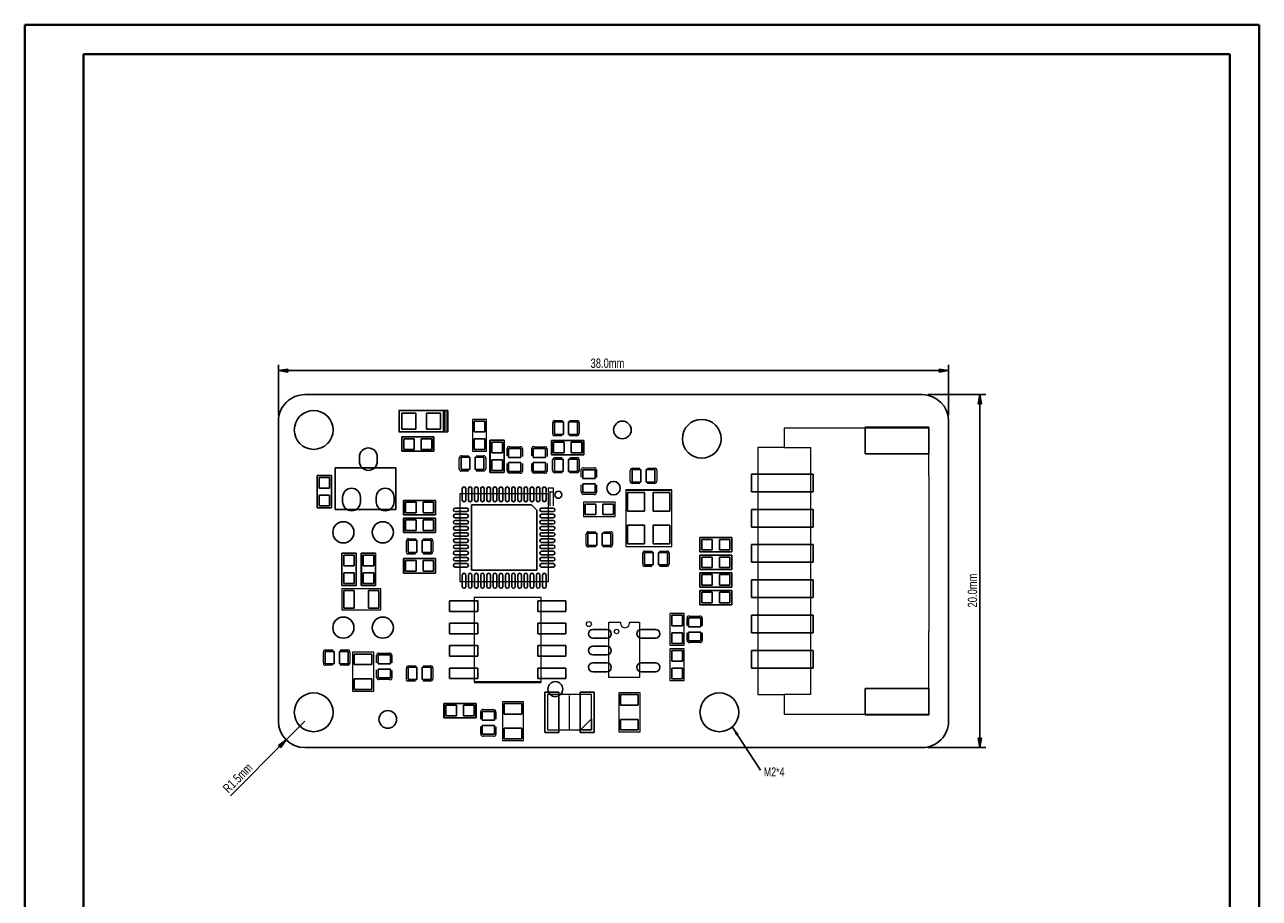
# Model space of a CAD drawing. Header units: millimetres. Extents: x 0 to 210, y 0 to 297.
# Tile 2 of 2: x 0 to 210, y 149 to 297. Entities that reach past the tile are written whole.
import ezdxf

# ---------------------------------------------------------------- set-up
doc = ezdxf.new("R2010")
doc.units = ezdxf.units.MM
doc.layers.add('SLD-0', color=80, linetype='Continuous')
doc.styles.add('SLDTEXTSTYLE0', font='TXT', dxfattribs={"width": 0.75})
doc.dimstyles.new('SLDDIMSTYLE0', dxfattribs={"dimtxt": 1.5875, "dimasz": 1.5875, "dimexe": 0, "dimexo": 0.0625, "dimgap": 0.396875, "dimtad": 1, "dimdec": 1, "dimlfac": 0.333333, "dimrnd": 1e-09, "dimzin": 4, "dimdsep": 46, "dimtxsty": 'SLDTEXTSTYLE0', "dimblk1": 'CLOSED', "dimblk2": 'CLOSED', "dimsah": 1, "dimcen": 0.09, "dimadec": 0, "dimazin": 1, "dimtfac": 1, "dimtdec": 1, "dimtofl": 0, "dimtmove": 0, "dimatfit": 3, "dimldrblk": 'CLOSED', "dimfxl": 1, "dimfrac": 2, "dimtolj": 1, "dimtzin": 12, "dimarcsym": 0})
doc.dimstyles.new('SLDDIMSTYLE1', dxfattribs={"dimtxt": 1.5875, "dimasz": 1.5875, "dimexe": 0, "dimexo": 0.0625, "dimgap": 0.396875, "dimtad": 1, "dimdec": 1, "dimlfac": 0.333333, "dimrnd": 1e-09, "dimzin": 12, "dimdsep": 46, "dimtxsty": 'SLDTEXTSTYLE0', "dimblk1": 'CLOSED', "dimblk2": 'CLOSED', "dimsah": 1, "dimcen": 0, "dimadec": 0, "dimazin": 3, "dimtfac": 1, "dimtdec": 1, "dimtofl": 0, "dimtmove": 0, "dimatfit": 3, "dimldrblk": 'CLOSED', "dimfxl": 1, "dimfrac": 2, "dimtolj": 1, "dimtzin": 12, "dimarcsym": 0})
doc.dimstyles.new('SLDDIMSTYLE2', dxfattribs={"dimtxt": 0, "dimasz": 1.5875, "dimexe": 0, "dimexo": 0.0625, "dimgap": 0, "dimtad": 0, "dimtih": 1, "dimtoh": 1, "dimdec": 0, "dimrnd": 1e-09, "dimzin": 0, "dimdsep": 46, "dimtxsty": 'Standard', "dimsah": 1, "dimcen": 0.09, "dimadec": 0, "dimazin": 0, "dimtfac": 1.5875, "dimtdec": 0, "dimtofl": 0, "dimtmove": 0, "dimatfit": 3, "dimfxl": 1, "dimfrac": 2, "dimtolj": 1, "dimtzin": 0, "dimarcsym": 0})

# ---------------------------------------------------------------- blocks, each defined once
blk = doc.blocks.new('_CLOSED')
at = {"color": 0, "linetype": 'ByBlock', "lineweight": -2}
for p, q in [((-1, 0.166667), (0, 0)), ((-1, 0.166667), (-1, -0.166667)), ((0, 0), (-1, -0.166667)), ((0, 0), (-1, 0))]:
    blk.add_line(p, q, dxfattribs=at)
blk = doc.blocks.new('_D')
at = {"layer": 'SLD-0'}
for p, q in [((43.24, 230.83), (43.24, 239.42)), ((157.24, 230.83), (157.24, 239.42)), ((43.24, 238.42), (157.24, 238.42))]:
    blk.add_line(p, q, dxfattribs=at)
at = {"layer": 'SLD-0', "xscale": 1.5875, "yscale": 1.5875, "rotation": 180}
blk.add_blockref('_CLOSED', (43.24, 238.42, 0.3), dxfattribs=at)
at = {"layer": 'SLD-0', "xscale": 1.5875, "yscale": 1.5875}
blk.add_blockref('_CLOSED', (157.24, 238.42, 0.3), dxfattribs=at)
at = {"layer": 'SLD-0', "insert": (96.33, 240.47, 0.3), "char_height": 1.587, "attachment_point": 1, "style": 'SLDTEXTSTYLE0'}
blk.add_mtext('38.0mm', dxfattribs=at)
blk = doc.blocks.new('_D_1')
at = {"layer": 'SLD-0'}
for p, q in [((153.74, 234.33), (163.54, 234.33)), ((162.54, 234.33), (162.54, 174.33)), ((153.74, 174.33), (163.54, 174.33))]:
    blk.add_line(p, q, dxfattribs=at)
at = {"layer": 'SLD-0', "xscale": 1.5875, "yscale": 1.5875}
for p, rotation in [((162.54, 234.33, 0.3), 90), ((162.54, 174.33, 0.3), 270)]:
    blk.add_blockref('_CLOSED', p, dxfattribs=dict(at, rotation=rotation))
at = {"layer": 'SLD-0', "insert": (160.49, 198.15, 0.3), "char_height": 1.587, "attachment_point": 1, "rotation": 90, "style": 'SLDTEXTSTYLE0'}
blk.add_mtext('20.0mm', dxfattribs=at)
blk = doc.blocks.new('_D_2')
at = {"layer": 'SLD-0'}
for q in [(47.74, 178.83), (35.06, 166.16)]:
    blk.add_line((44.56, 175.65), q, dxfattribs=at)
at = {"layer": 'SLD-0', "xscale": 1.5875, "yscale": 1.5875, "rotation": 45}
blk.add_blockref('_CLOSED', (44.56, 175.65, 0.3), dxfattribs=at)
at = {"layer": 'SLD-0', "insert": (33.62, 167.6, 0.3), "char_height": 1.587, "attachment_point": 1, "rotation": 45, "style": 'SLDTEXTSTYLE0'}
blk.add_mtext('R1.5mm', dxfattribs=at)
blk = doc.blocks.new('SW_NOTE_0')
at = {"layer": 'SLD-0', "color": 0, "insert": (0.54, 0.48), "char_height": 1.5, "attachment_point": 1, "style": 'SLDTEXTSTYLE0'}
blk.add_mtext('M2*4', dxfattribs=at)

msp = doc.modelspace()

# ---------------------------------------------------------------- linework, layer by layer
at = {"color": 7, "linetype": 'Continuous', "lineweight": 40}
for p, q in [((0.08, 0.21), (0.08, 297.21)), ((0.08, 297.21), (210.08, 297.21)), ((210.08, 0.21), (210.08, 297.21)), ((210.08, 292.21), (210.08, 297.21)), ((10.08, 292.21), (205.08, 292.21)), ((10.08, 5.21), (10.08, 292.21)), ((205.08, 5.21), (205.08, 292.21))]:
    msp.add_line(p, q, dxfattribs=at)
at = {"layer": 'SLD-0'}
for p, q in [((47.74, 234.33), (152.74, 234.33)), ((71.31, 231.66), (63.77, 231.66)), ((63.77, 231.66), (63.77, 228)), ((64.2, 228.48), (64.2, 231.18)), ((64.2, 231.18), (66.6, 231.18)), ((66.6, 231.18), (66.6, 228.48)), ((68.4, 228.48), (68.4, 231.18)), ((68.4, 231.18), (70.8, 231.18)), ((70.8, 231.18), (70.8, 228.48)), ((71.31, 228), (71.31, 231.66)), ((43.24, 178.83), (43.24, 229.83)), ((76.54, 228.03), (76.54, 229.83)), ((76.54, 229.83), (78.34, 229.83)), ((78.34, 229.83), (78.34, 228.03)), ((90.2, 227.58), (90.2, 229.68)), ((90.2, 229.68), (91.7, 229.68)), ((91.7, 229.68), (91.7, 227.58)), ((92.6, 227.58), (92.6, 229.68)), ((92.6, 229.68), (94.1, 229.68)), ((94.1, 229.68), (94.1, 227.58)), ((157.24, 229.83), (157.24, 178.83)), ((63.77, 228), (71.31, 228)), ((66.6, 228.48), (64.2, 228.48)), ((69.68, 227.15), (64.2, 227.15)), ((64.2, 227.15), (64.2, 224.71)), ((64.54, 225.03), (64.54, 226.83)), ((64.54, 226.83), (66.34, 226.83)), ((66.34, 226.83), (66.34, 225.03)), ((67.54, 225.03), (67.54, 226.83)), ((67.54, 226.83), (69.34, 226.83)), ((70.8, 228.48), (68.4, 228.48)), ((69.34, 226.83), (69.34, 225.03)), ((69.68, 224.71), (69.68, 227.15)), ((78.34, 228.03), (76.54, 228.03)), ((76.54, 225.03), (76.54, 226.83)), ((76.54, 226.83), (78.34, 226.83)), ((78.34, 226.83), (78.34, 225.03)), ((91.7, 227.58), (90.2, 227.58)), ((94.1, 227.58), (92.6, 227.58)), ((143.06, 228.78), (153.86, 228.78)), ((143.06, 224.28), (143.06, 228.78)), ((153.86, 228.78), (153.86, 224.28)), ((64.2, 224.71), (69.68, 224.71)), ((66.34, 225.03), (64.54, 225.03)), ((69.34, 225.03), (67.54, 225.03)), ((78.34, 225.03), (76.54, 225.03)), ((79.22, 226.58), (79.22, 221.09)), ((81.66, 226.58), (79.22, 226.58)), ((79.54, 226.23), (81.34, 226.23)), ((79.54, 224.43), (79.54, 226.23)), ((81.34, 226.23), (81.34, 224.43)), ((81.66, 221.09), (81.66, 226.58)), ((82.39, 225.17), (84.49, 225.17)), ((82.39, 223.67), (82.39, 225.17)), ((84.49, 225.17), (84.49, 223.67)), ((86.59, 225.17), (88.69, 225.17)), ((86.59, 223.67), (86.59, 225.17)), ((88.69, 225.17), (88.69, 223.67)), ((95.18, 226.55), (89.7, 226.55)), ((89.7, 226.55), (89.7, 224.11)), ((90.04, 224.43), (90.04, 226.23)), ((90.04, 226.23), (91.84, 226.23)), ((91.84, 226.23), (91.84, 224.43)), ((93.04, 224.43), (93.04, 226.23)), ((93.04, 226.23), (94.84, 226.23)), ((94.84, 226.23), (94.84, 224.43)), ((95.18, 224.11), (95.18, 226.55)), ((57.02, 222.98), (57.02, 223.74)), ((60.06, 223.74), (60.06, 222.98)), ((74.3, 221.58), (74.3, 223.68)), ((74.3, 223.68), (75.8, 223.68)), ((75.8, 223.68), (75.8, 221.58)), ((76.7, 221.58), (76.7, 223.68)), ((76.7, 223.68), (78.2, 223.68)), ((78.2, 223.68), (78.2, 221.58)), ((81.34, 224.43), (79.54, 224.43)), ((79.54, 223.23), (81.34, 223.23)), ((79.54, 221.43), (79.54, 223.23)), ((81.34, 223.23), (81.34, 221.43)), ((84.49, 223.67), (82.39, 223.67)), ((82.39, 222.77), (84.49, 222.77)), ((82.39, 221.27), (82.39, 222.77)), ((84.49, 222.77), (84.49, 221.27)), ((88.69, 223.67), (86.59, 223.67)), ((86.59, 222.77), (88.69, 222.77)), ((86.59, 221.27), (86.59, 222.77)), ((88.69, 222.77), (88.69, 221.27)), ((89.7, 224.11), (95.18, 224.11)), ((91.84, 224.43), (90.04, 224.43)), ((90.18, 221.28), (90.18, 223.38)), ((90.18, 223.38), (91.68, 223.38)), ((91.68, 223.38), (91.68, 221.28)), ((92.58, 221.28), (92.58, 223.38)), ((92.58, 223.38), (94.08, 223.38)), ((94.84, 224.43), (93.04, 224.43)), ((94.08, 223.38), (94.08, 221.28)), ((153.86, 224.28), (143.06, 224.28)), ((49.82, 220.58), (49.82, 215.09)), ((52.26, 220.58), (49.82, 220.58)), ((52.26, 215.09), (52.26, 220.58)), ((52.9, 214.83), (52.9, 221.91)), ((52.9, 221.91), (63.19, 221.91)), ((63.19, 221.91), (63.19, 214.83)), ((75.8, 221.58), (74.3, 221.58)), ((78.2, 221.58), (76.7, 221.58)), ((79.22, 221.09), (81.66, 221.09)), ((81.34, 221.43), (79.54, 221.43)), ((84.49, 221.27), (82.39, 221.27)), ((88.69, 221.27), (86.59, 221.27)), ((91.68, 221.28), (90.18, 221.28)), ((94.08, 221.28), (92.58, 221.28)), ((94.99, 221.57), (97.09, 221.57)), ((94.99, 220.07), (94.99, 221.57)), ((97.09, 221.57), (97.09, 220.07)), ((103.38, 219.48), (103.38, 221.58)), ((103.38, 221.58), (104.88, 221.58)), ((104.88, 221.58), (104.88, 219.48)), ((105.78, 219.48), (105.78, 221.58)), ((105.78, 221.58), (107.28, 221.58)), ((107.28, 221.58), (107.28, 219.48)), ((123.71, 220.83), (134.21, 220.83)), ((123.71, 217.83), (123.71, 220.83)), ((134.21, 220.83), (134.21, 217.83)), ((50.14, 220.23), (51.94, 220.23)), ((50.14, 218.43), (50.14, 220.23)), ((51.94, 218.43), (50.14, 218.43)), ((51.94, 220.23), (51.94, 218.43)), ((97.09, 220.07), (94.99, 220.07)), ((94.99, 219.17), (97.09, 219.17)), ((94.99, 217.67), (94.99, 219.17)), ((97.09, 219.17), (97.09, 217.67)), ((104.88, 219.48), (103.38, 219.48)), ((107.28, 219.48), (105.78, 219.48)), ((50.14, 217.23), (51.94, 217.23)), ((50.14, 215.43), (50.14, 217.23)), ((51.94, 217.23), (51.94, 215.43)), ((54.16, 216.12), (54.16, 216.89)), ((57.21, 216.89), (57.21, 216.12)), ((59.87, 216.12), (59.87, 216.89)), ((62.92, 216.89), (62.92, 216.12)), ((69.98, 216.35), (64.5, 216.35)), ((64.5, 216.35), (64.5, 213.91)), ((69.98, 213.91), (69.98, 216.35)), ((74.51, 216.41), (74.51, 218.36)), ((75.11, 218.36), (75.11, 216.41)), ((75.56, 216.41), (75.56, 218.36)), ((76.16, 218.36), (76.16, 216.41)), ((76.61, 216.41), (76.61, 218.36)), ((77.21, 218.36), (77.21, 216.41)), ((77.66, 216.41), (77.66, 218.36)), ((78.26, 218.36), (78.26, 216.41)), ((78.71, 216.41), (78.71, 218.36)), ((79.31, 218.36), (79.31, 216.41)), ((79.76, 216.41), (79.76, 218.36)), ((80.36, 218.36), (80.36, 216.41)), ((80.81, 216.41), (80.81, 218.36)), ((81.41, 218.36), (81.41, 216.41)), ((81.86, 216.41), (81.86, 218.36)), ((82.46, 218.36), (82.46, 216.41)), ((82.91, 216.41), (82.91, 218.36)), ((83.51, 218.36), (83.51, 216.41)), ((83.96, 216.41), (83.96, 218.36)), ((84.56, 218.36), (84.56, 216.41)), ((85.01, 216.41), (85.01, 218.36)), ((85.61, 218.36), (85.61, 216.41)), ((86.06, 216.41), (86.06, 218.36)), ((86.66, 218.36), (86.66, 216.41)), ((87.11, 216.41), (87.11, 218.36)), ((87.71, 218.36), (87.71, 216.41)), ((88.16, 216.41), (88.16, 218.36)), ((88.76, 218.36), (88.76, 216.41)), ((97.09, 217.67), (94.99, 217.67)), ((102.64, 214.53), (102.64, 217.68)), ((102.64, 217.68), (105.49, 217.68)), ((105.49, 217.68), (105.49, 214.53)), ((106.99, 214.53), (106.99, 217.68)), ((106.99, 217.68), (109.84, 217.68)), ((109.84, 217.68), (109.84, 214.53)), ((134.21, 217.83), (123.71, 217.83)), ((49.82, 215.09), (52.26, 215.09)), ((51.94, 215.43), (50.14, 215.43)), ((63.19, 214.83), (52.9, 214.83)), ((64.84, 214.23), (64.84, 216.03)), ((64.84, 216.03), (66.64, 216.03)), ((66.64, 214.23), (64.84, 214.23)), ((66.64, 216.03), (66.64, 214.23)), ((67.84, 214.23), (67.84, 216.03)), ((67.84, 216.03), (69.64, 216.03)), ((69.64, 214.23), (67.84, 214.23)), ((69.64, 216.03), (69.64, 214.23)), ((73.31, 215.06), (75.26, 215.06)), ((75.26, 214.46), (73.31, 214.46)), ((76.09, 204.48), (76.09, 215.58)), ((76.09, 215.58), (86.29, 215.58)), ((86.29, 215.58), (87.19, 214.68)), ((87.19, 214.68), (87.19, 204.48)), ((88.01, 215.06), (89.96, 215.06)), ((89.96, 214.46), (88.01, 214.46)), ((95.44, 213.93), (95.44, 215.73)), ((95.44, 215.73), (97.24, 215.73)), ((97.24, 215.73), (97.24, 213.93)), ((98.44, 213.93), (98.44, 215.73)), ((98.44, 215.73), (100.24, 215.73)), ((100.24, 215.73), (100.24, 213.93)), ((105.49, 214.53), (102.64, 214.53)), ((109.84, 214.53), (106.99, 214.53)), ((123.71, 214.83), (134.21, 214.83)), ((123.71, 211.83), (123.71, 214.83)), ((134.21, 214.83), (134.21, 211.83)), ((64.5, 213.91), (69.98, 213.91)), ((69.98, 213.35), (64.5, 213.35)), ((64.5, 213.35), (64.5, 210.91)), ((64.84, 211.23), (64.84, 213.03)), ((64.84, 213.03), (66.64, 213.03)), ((66.64, 213.03), (66.64, 211.23)), ((67.84, 211.23), (67.84, 213.03)), ((67.84, 213.03), (69.64, 213.03)), ((69.64, 213.03), (69.64, 211.23)), ((69.98, 210.91), (69.98, 213.35)), ((73.31, 214.01), (75.26, 214.01)), ((75.26, 213.41), (73.31, 213.41)), ((73.31, 212.96), (75.26, 212.96)), ((75.26, 212.36), (73.31, 212.36)), ((88.01, 214.01), (89.96, 214.01)), ((89.96, 213.41), (88.01, 213.41)), ((88.01, 212.96), (89.96, 212.96)), ((89.96, 212.36), (88.01, 212.36)), ((97.24, 213.93), (95.44, 213.93)), ((100.24, 213.93), (98.44, 213.93)), ((102.64, 208.98), (102.64, 212.13)), ((102.64, 212.13), (105.49, 212.13)), ((105.49, 212.13), (105.49, 208.98)), ((106.99, 208.98), (106.99, 212.13)), ((106.99, 212.13), (109.84, 212.13)), ((109.84, 212.13), (109.84, 208.98)), ((64.5, 210.91), (69.98, 210.91)), ((66.64, 211.23), (64.84, 211.23)), ((69.64, 211.23), (67.84, 211.23)), ((73.31, 211.91), (75.26, 211.91)), ((75.26, 211.31), (73.31, 211.31)), ((73.31, 210.86), (75.26, 210.86)), ((75.26, 210.26), (73.31, 210.26)), ((88.01, 211.91), (89.96, 211.91)), ((89.96, 211.31), (88.01, 211.31)), ((88.01, 210.86), (89.96, 210.86)), ((89.96, 210.26), (88.01, 210.26)), ((95.88, 208.68), (95.88, 210.78)), ((95.88, 210.78), (97.38, 210.78)), ((97.38, 210.78), (97.38, 208.68)), ((98.28, 208.68), (98.28, 210.78)), ((98.28, 210.78), (99.78, 210.78)), ((99.78, 210.78), (99.78, 208.68)), ((120.38, 210.05), (114.9, 210.05)), ((114.9, 210.05), (114.9, 207.61)), ((120.38, 207.61), (120.38, 210.05)), ((134.21, 211.83), (123.71, 211.83)), ((65.3, 207.48), (65.3, 209.58)), ((65.3, 209.58), (66.8, 209.58)), ((66.8, 209.58), (66.8, 207.48)), ((67.7, 207.48), (67.7, 209.58)), ((67.7, 209.58), (69.2, 209.58)), ((69.2, 209.58), (69.2, 207.48)), ((73.31, 209.81), (75.26, 209.81)), ((75.26, 209.21), (73.31, 209.21)), ((73.31, 208.76), (75.26, 208.76)), ((75.26, 208.16), (73.31, 208.16)), ((88.01, 209.81), (89.96, 209.81)), ((89.96, 209.21), (88.01, 209.21)), ((88.01, 208.76), (89.96, 208.76)), ((89.96, 208.16), (88.01, 208.16)), ((97.38, 208.68), (95.88, 208.68)), ((99.78, 208.68), (98.28, 208.68)), ((105.49, 208.98), (102.64, 208.98)), ((109.84, 208.98), (106.99, 208.98)), ((115.24, 207.93), (115.24, 209.73)), ((115.24, 209.73), (117.04, 209.73)), ((117.04, 207.93), (115.24, 207.93)), ((117.04, 209.73), (117.04, 207.93)), ((118.24, 207.93), (118.24, 209.73)), ((118.24, 209.73), (120.04, 209.73)), ((120.04, 207.93), (118.24, 207.93)), ((120.04, 209.73), (120.04, 207.93)), ((123.71, 208.83), (134.21, 208.83)), ((123.71, 205.83), (123.71, 208.83)), ((134.21, 208.83), (134.21, 205.83)), ((56.46, 207.38), (54.02, 207.38)), ((54.02, 207.38), (54.02, 201.89)), ((54.34, 205.23), (54.34, 207.03)), ((54.34, 207.03), (56.14, 207.03)), ((56.14, 207.03), (56.14, 205.23)), ((56.46, 201.89), (56.46, 207.38)), ((59.76, 207.38), (57.32, 207.38)), ((57.32, 207.38), (57.32, 201.89)), ((57.64, 205.23), (57.64, 207.03)), ((57.64, 207.03), (59.44, 207.03)), ((59.44, 207.03), (59.44, 205.23)), ((59.76, 201.89), (59.76, 207.38)), ((69.98, 206.45), (64.5, 206.45)), ((64.5, 206.45), (64.5, 204.01)), ((64.84, 204.33), (64.84, 206.13)), ((64.84, 206.13), (66.64, 206.13)), ((66.8, 207.48), (65.3, 207.48)), ((66.64, 206.13), (66.64, 204.33)), ((69.2, 207.48), (67.7, 207.48)), ((67.84, 204.33), (67.84, 206.13)), ((67.84, 206.13), (69.64, 206.13)), ((69.64, 206.13), (69.64, 204.33)), ((69.98, 204.01), (69.98, 206.45)), ((73.31, 207.71), (75.26, 207.71)), ((75.26, 207.11), (73.31, 207.11)), ((73.31, 206.66), (75.26, 206.66)), ((75.26, 206.06), (73.31, 206.06)), ((88.01, 207.71), (89.96, 207.71)), ((89.96, 207.11), (88.01, 207.11)), ((88.01, 206.66), (89.96, 206.66)), ((89.96, 206.06), (88.01, 206.06)), ((105.5, 205.38), (105.5, 207.48)), ((105.5, 207.48), (107, 207.48)), ((107, 207.48), (107, 205.38)), ((107.9, 205.38), (107.9, 207.48)), ((107.9, 207.48), (109.4, 207.48)), ((109.4, 207.48), (109.4, 205.38)), ((114.9, 207.61), (120.38, 207.61)), ((120.38, 207.05), (114.9, 207.05)), ((114.9, 207.05), (114.9, 204.61)), ((115.24, 204.93), (115.24, 206.73)), ((115.24, 206.73), (117.04, 206.73)), ((117.04, 206.73), (117.04, 204.93)), ((118.24, 204.93), (118.24, 206.73)), ((118.24, 206.73), (120.04, 206.73)), ((120.04, 206.73), (120.04, 204.93)), ((120.38, 204.61), (120.38, 207.05)), ((134.21, 205.83), (123.71, 205.83)), ((56.14, 205.23), (54.34, 205.23)), ((54.34, 202.23), (54.34, 204.03)), ((54.34, 204.03), (56.14, 204.03)), ((56.14, 204.03), (56.14, 202.23)), ((59.44, 205.23), (57.64, 205.23)), ((57.64, 202.23), (57.64, 204.03)), ((57.64, 204.03), (59.44, 204.03)), ((59.44, 204.03), (59.44, 202.23)), ((64.5, 204.01), (69.98, 204.01)), ((66.64, 204.33), (64.84, 204.33)), ((69.64, 204.33), (67.84, 204.33)), ((73.31, 205.61), (75.26, 205.61)), ((75.26, 205.01), (73.31, 205.01)), ((87.19, 204.48), (76.09, 204.48)), ((88.01, 205.61), (89.96, 205.61)), ((89.96, 205.01), (88.01, 205.01)), ((107, 205.38), (105.5, 205.38)), ((109.4, 205.38), (107.9, 205.38)), ((114.9, 204.61), (120.38, 204.61)), ((120.38, 204.05), (114.9, 204.05)), ((114.9, 204.05), (114.9, 201.61)), ((117.04, 204.93), (115.24, 204.93)), ((115.24, 201.93), (115.24, 203.73)), ((115.24, 203.73), (117.04, 203.73)), ((117.04, 203.73), (117.04, 201.93)), ((120.04, 204.93), (118.24, 204.93)), ((118.24, 201.93), (118.24, 203.73)), ((118.24, 203.73), (120.04, 203.73)), ((120.04, 203.73), (120.04, 201.93)), ((120.38, 201.61), (120.38, 204.05)), ((54.02, 201.89), (56.46, 201.89)), ((56.14, 202.23), (54.34, 202.23)), ((57.32, 201.89), (59.76, 201.89)), ((59.44, 202.23), (57.64, 202.23)), ((74.51, 201.71), (74.51, 203.66)), ((75.11, 203.66), (75.11, 201.71)), ((75.56, 201.71), (75.56, 203.66)), ((76.16, 203.66), (76.16, 201.71)), ((76.61, 201.71), (76.61, 203.66)), ((77.21, 203.66), (77.21, 201.71)), ((77.66, 201.71), (77.66, 203.66)), ((78.26, 203.66), (78.26, 201.71)), ((78.71, 201.71), (78.71, 203.66)), ((79.31, 203.66), (79.31, 201.71)), ((79.76, 201.71), (79.76, 203.66)), ((80.36, 203.66), (80.36, 201.71)), ((80.81, 201.71), (80.81, 203.66)), ((81.41, 203.66), (81.41, 201.71)), ((81.86, 201.71), (81.86, 203.66)), ((82.46, 203.66), (82.46, 201.71)), ((82.91, 201.71), (82.91, 203.66)), ((83.51, 203.66), (83.51, 201.71)), ((83.96, 201.71), (83.96, 203.66)), ((84.56, 203.66), (84.56, 201.71)), ((85.01, 201.71), (85.01, 203.66)), ((85.61, 203.66), (85.61, 201.71)), ((86.06, 201.71), (86.06, 203.66)), ((86.66, 203.66), (86.66, 201.71)), ((87.11, 201.71), (87.11, 203.66)), ((87.71, 203.66), (87.71, 201.71)), ((88.16, 201.71), (88.16, 203.66)), ((88.76, 203.66), (88.76, 201.71)), ((114.9, 201.61), (120.38, 201.61)), ((117.04, 201.93), (115.24, 201.93)), ((120.04, 201.93), (118.24, 201.93)), ((123.71, 202.83), (134.21, 202.83)), ((123.71, 199.83), (123.71, 202.83)), ((134.21, 202.83), (134.21, 199.83)), ((54.34, 198.03), (54.34, 201.03)), ((54.34, 201.03), (56.14, 201.03)), ((56.14, 201.03), (56.14, 198.03)), ((58.54, 198.03), (58.54, 201.03)), ((58.54, 201.03), (60.34, 201.03)), ((60.34, 201.03), (60.34, 198.03)), ((120.38, 201.05), (114.9, 201.05)), ((114.9, 201.05), (114.9, 198.61)), ((115.24, 198.93), (115.24, 200.73)), ((115.24, 200.73), (117.04, 200.73)), ((117.04, 200.73), (117.04, 198.93)), ((118.24, 198.93), (118.24, 200.73)), ((118.24, 200.73), (120.04, 200.73)), ((120.04, 200.73), (120.04, 198.93)), ((120.38, 198.61), (120.38, 201.05)), ((134.21, 199.83), (123.71, 199.83)), ((56.14, 198.03), (54.34, 198.03)), ((60.34, 198.03), (58.54, 198.03)), ((72.34, 199.28), (77.14, 199.28)), ((72.34, 197.48), (72.34, 199.28)), ((77.14, 197.48), (72.34, 197.48)), ((77.14, 199.28), (77.14, 197.48)), ((87.34, 199.28), (92.14, 199.28)), ((87.34, 197.48), (87.34, 199.28)), ((92.14, 197.48), (87.34, 197.48)), ((92.14, 199.28), (92.14, 197.48)), ((114.9, 198.61), (120.38, 198.61)), ((117.04, 198.93), (115.24, 198.93)), ((120.04, 198.93), (118.24, 198.93)), ((72.34, 195.47), (77.14, 195.47)), ((72.34, 193.67), (72.34, 195.47)), ((77.14, 195.47), (77.14, 193.67)), ((87.34, 195.47), (92.14, 195.47)), ((87.34, 193.67), (87.34, 195.47)), ((92.14, 195.47), (92.14, 193.67)), ((110.14, 195.03), (110.14, 196.83)), ((110.14, 196.83), (111.94, 196.83)), ((111.94, 196.83), (111.94, 195.03)), ((112.99, 196.37), (115.09, 196.37)), ((112.99, 194.87), (112.99, 196.37)), ((115.09, 196.37), (115.09, 194.87)), ((123.71, 196.83), (134.21, 196.83)), ((123.71, 193.83), (123.71, 196.83)), ((134.21, 196.83), (134.21, 193.83)), ((77.14, 193.67), (72.34, 193.67)), ((92.14, 193.67), (87.34, 193.67)), ((96.71, 194.43), (99.11, 194.43)), ((104.96, 194.43), (107.36, 194.43)), ((111.94, 195.03), (110.14, 195.03)), ((110.14, 192.03), (110.14, 193.83)), ((110.14, 193.83), (111.94, 193.83)), ((111.94, 193.83), (111.94, 192.03)), ((115.09, 194.87), (112.99, 194.87)), ((112.99, 193.97), (115.09, 193.97)), ((112.99, 192.47), (112.99, 193.97)), ((115.09, 193.97), (115.09, 192.47)), ((134.21, 193.83), (123.71, 193.83)), ((72.34, 191.66), (77.14, 191.66)), ((72.34, 189.86), (72.34, 191.66)), ((77.14, 191.66), (77.14, 189.86)), ((87.34, 189.86), (87.34, 191.66)), ((87.34, 191.66), (92.14, 191.66)), ((92.14, 191.66), (92.14, 189.86)), ((99.11, 192.93), (96.71, 192.93)), ((96.71, 191.58), (99.11, 191.58)), ((107.36, 192.93), (104.96, 192.93)), ((111.94, 192.03), (110.14, 192.03)), ((115.09, 192.47), (112.99, 192.47)), ((51.2, 188.58), (51.2, 190.68)), ((51.2, 190.68), (52.7, 190.68)), ((52.7, 190.68), (52.7, 188.58)), ((53.6, 188.58), (53.6, 190.68)), ((53.6, 190.68), (55.1, 190.68)), ((55.1, 190.68), (55.1, 188.58)), ((56.14, 190.23), (59.14, 190.23)), ((56.14, 188.43), (56.14, 190.23)), ((59.14, 190.23), (59.14, 188.43)), ((60.19, 188.59), (60.19, 190.09)), ((60.19, 190.09), (62.29, 190.09)), ((62.29, 190.09), (62.29, 188.59)), ((77.14, 189.86), (72.34, 189.86)), ((92.14, 189.86), (87.34, 189.86)), ((99.11, 190.08), (96.71, 190.08)), ((110.14, 190.83), (111.94, 190.83)), ((110.14, 189.03), (110.14, 190.83)), ((111.94, 189.03), (110.14, 189.03)), ((111.94, 190.83), (111.94, 189.03)), ((123.71, 190.83), (134.21, 190.83)), ((123.71, 187.83), (123.71, 190.83)), ((134.21, 190.83), (134.21, 187.83)), ((52.7, 188.58), (51.2, 188.58)), ((55.1, 188.58), (53.6, 188.58)), ((59.14, 188.43), (56.14, 188.43)), ((62.29, 188.59), (60.19, 188.59)), ((60.19, 186.19), (60.19, 187.69)), ((60.19, 187.69), (62.29, 187.69)), ((62.29, 187.69), (62.29, 186.19)), ((65.3, 185.88), (65.3, 187.98)), ((65.3, 187.98), (66.8, 187.98)), ((66.8, 187.98), (66.8, 185.88)), ((67.7, 185.88), (67.7, 187.98)), ((67.7, 187.98), (69.2, 187.98)), ((69.2, 187.98), (69.2, 185.88)), ((72.34, 187.85), (77.14, 187.85)), ((72.34, 186.05), (72.34, 187.85)), ((77.14, 187.85), (77.14, 186.05)), ((87.34, 187.85), (92.14, 187.85)), ((87.34, 186.05), (87.34, 187.85)), ((92.14, 187.85), (92.14, 186.05)), ((96.71, 188.73), (99.11, 188.73)), ((99.11, 187.23), (96.71, 187.23)), ((104.96, 188.73), (107.36, 188.73)), ((107.36, 187.23), (104.96, 187.23)), ((110.14, 187.83), (111.94, 187.83)), ((110.14, 186.03), (110.14, 187.83)), ((111.94, 187.83), (111.94, 186.03)), ((134.21, 187.83), (123.71, 187.83)), ((56.14, 186.03), (59.14, 186.03)), ((56.14, 184.23), (56.14, 186.03)), ((59.14, 186.03), (59.14, 184.23)), ((62.29, 186.19), (60.19, 186.19)), ((66.8, 185.88), (65.3, 185.88)), ((69.2, 185.88), (67.7, 185.88)), ((77.14, 186.05), (72.34, 186.05)), ((92.14, 186.05), (87.34, 186.05)), ((111.94, 186.03), (110.14, 186.03)), ((59.14, 184.23), (56.14, 184.23)), ((88.54, 176.88), (88.54, 183.78)), ((88.54, 183.78), (90.94, 183.78)), ((90.94, 183.78), (90.94, 176.88)), ((94.54, 176.88), (94.54, 183.78)), ((94.54, 183.78), (96.94, 183.78)), ((96.94, 183.78), (96.94, 176.88)), ((101.44, 183.33), (104.44, 183.33)), ((101.44, 181.53), (101.44, 183.33)), ((104.44, 183.33), (104.44, 181.53)), ((143.06, 184.38), (153.86, 184.38)), ((143.06, 179.88), (143.06, 184.38)), ((153.86, 184.38), (153.86, 179.88)), ((76.88, 181.85), (71.4, 181.85)), ((71.4, 181.85), (71.4, 179.41)), ((71.74, 179.73), (71.74, 181.53)), ((71.74, 181.53), (73.54, 181.53)), ((73.54, 181.53), (73.54, 179.73)), ((74.74, 179.73), (74.74, 181.53)), ((74.74, 181.53), (76.54, 181.53)), ((76.54, 181.53), (76.54, 179.73)), ((76.88, 179.41), (76.88, 181.85)), ((81.64, 181.83), (84.64, 181.83)), ((81.64, 180.03), (81.64, 181.83)), ((84.64, 181.83), (84.64, 180.03)), ((104.44, 181.53), (101.44, 181.53)), ((71.4, 179.41), (76.88, 179.41)), ((73.54, 179.73), (71.74, 179.73)), ((76.54, 179.73), (74.74, 179.73)), ((77.89, 178.99), (77.89, 180.49)), ((77.89, 180.49), (79.99, 180.49)), ((79.99, 178.99), (77.89, 178.99)), ((79.99, 180.49), (79.99, 178.99)), ((84.64, 180.03), (81.64, 180.03)), ((94.61, 177.33), (96.49, 179.21)), ((96.49, 179.21), (96.49, 177.33)), ((101.44, 179.13), (104.44, 179.13)), ((101.44, 177.33), (101.44, 179.13)), ((104.44, 179.13), (104.44, 177.33)), ((153.86, 179.88), (143.06, 179.88)), ((77.89, 176.59), (77.89, 178.09)), ((77.89, 178.09), (79.99, 178.09)), ((79.99, 176.59), (77.89, 176.59)), ((79.99, 178.09), (79.99, 176.59)), ((81.64, 177.63), (84.64, 177.63)), ((81.64, 175.83), (81.64, 177.63)), ((84.64, 177.63), (84.64, 175.83)), ((90.94, 176.88), (88.54, 176.88)), ((96.94, 176.88), (94.54, 176.88)), ((96.49, 177.33), (94.61, 177.33)), ((104.44, 177.33), (101.44, 177.33)), ((152.74, 174.33), (47.74, 174.33)), ((84.64, 175.83), (81.64, 175.83))]:
    msp.add_line(p, q, dxfattribs=at)
at = {"layer": 'SLD-0', "lineweight": 0}
for p, q in [((72.03, 231.65), (63.74, 231.65)), ((63.74, 231.65), (63.74, 228.03)), ((71.33, 231.65), (71.45, 231.65)), ((71.45, 231.65), (71.45, 228.05)), ((71.45, 231.65), (71.69, 231.65)), ((71.69, 231.65), (71.69, 228.06)), ((71.69, 231.65), (72.03, 231.65)), ((72.03, 231.65), (72.03, 228.02)), ((72.03, 228.02), (72.03, 231.65)), ((76.24, 230.13), (76.24, 224.73)), ((78.64, 230.13), (76.24, 230.13)), ((78.64, 224.73), (78.64, 230.13)), ((89.9, 227.73), (89.9, 229.53)), ((90.24, 229.93), (91.54, 229.93)), ((92.76, 229.93), (94.06, 229.93)), ((94.4, 229.53), (94.4, 227.73)), ((63.74, 228.03), (72, 228.03)), ((69.64, 227.13), (64.24, 227.13)), ((64.24, 227.13), (64.24, 224.73)), ((69.64, 224.73), (69.64, 227.13)), ((71.21, 228.02), (72.03, 228.02)), ((91.46, 227.34), (90.16, 227.34)), ((93.98, 227.34), (92.76, 227.34)), ((64.24, 224.73), (69.64, 224.73)), ((76.24, 224.73), (78.64, 224.73)), ((79.24, 226.53), (79.24, 221.13)), ((81.64, 226.53), (79.24, 226.53)), ((81.64, 221.13), (81.64, 226.53)), ((82.14, 223.91), (82.14, 225.21)), ((82.54, 225.47), (84.34, 225.47)), ((84.73, 225.14), (84.73, 223.83)), ((86.34, 223.91), (86.34, 225.21)), ((86.74, 225.47), (88.54, 225.47)), ((88.93, 225.14), (88.93, 223.83)), ((95.14, 226.53), (89.74, 226.53)), ((89.74, 226.53), (89.74, 224.13)), ((95.14, 224.13), (95.14, 226.53)), ((74, 221.73), (74, 223.53)), ((74.34, 223.93), (75.64, 223.93)), ((76.86, 223.93), (78.16, 223.93)), ((78.5, 223.53), (78.5, 221.73)), ((82.14, 221.39), (82.14, 222.61)), ((84.73, 222.61), (84.73, 221.31)), ((86.34, 221.39), (86.34, 222.61)), ((88.93, 222.61), (88.93, 221.31)), ((89.74, 224.13), (95.14, 224.13)), ((89.88, 221.43), (89.88, 223.23)), ((90.29, 223.63), (91.52, 223.63)), ((92.82, 223.63), (94.12, 223.63)), ((94.38, 223.23), (94.38, 221.43)), ((49.84, 220.53), (49.84, 215.13)), ((52.24, 220.53), (49.84, 220.53)), ((52.24, 215.13), (52.24, 220.53)), ((75.56, 221.34), (74.26, 221.34)), ((78.08, 221.34), (76.86, 221.34)), ((79.24, 221.13), (81.64, 221.13)), ((84.34, 220.97), (82.54, 220.97)), ((88.54, 220.97), (86.74, 220.97)), ((91.52, 221.04), (90.22, 221.04)), ((94.04, 221.04), (92.74, 221.04)), ((94.74, 220.31), (94.74, 221.61)), ((95.14, 221.87), (96.94, 221.87)), ((97.33, 221.54), (97.33, 220.23)), ((103.08, 219.63), (103.08, 221.43)), ((103.49, 221.83), (104.72, 221.83)), ((106.02, 221.83), (107.32, 221.83)), ((107.58, 221.43), (107.58, 219.63)), ((94.74, 217.79), (94.74, 219.02)), ((97.33, 219.02), (97.33, 217.71)), ((104.72, 219.24), (103.42, 219.24)), ((107.24, 219.24), (105.94, 219.24)), ((69.94, 216.33), (64.54, 216.33)), ((64.54, 216.33), (64.54, 213.93)), ((69.94, 213.93), (69.94, 216.33)), ((74.14, 202.53), (74.14, 217.53)), ((74.14, 217.53), (89.14, 217.53)), ((89.14, 217.53), (89.14, 202.53)), ((96.94, 217.37), (95.14, 217.37)), ((110.14, 218.13), (102.34, 218.13)), ((102.34, 218.13), (102.34, 217.83)), ((102.34, 217.83), (102.34, 208.53)), ((110.14, 208.53), (110.14, 218.13)), ((49.84, 215.13), (52.24, 215.13)), ((100.54, 216.03), (95.14, 216.03)), ((95.14, 216.03), (95.14, 213.63)), ((100.54, 213.63), (100.54, 216.03)), ((64.54, 213.93), (69.94, 213.93)), ((69.94, 213.33), (64.54, 213.33)), ((64.54, 213.33), (64.54, 210.93)), ((69.94, 210.93), (69.94, 213.33)), ((95.14, 213.63), (100.54, 213.63)), ((64.54, 210.93), (69.94, 210.93)), ((95.58, 208.83), (95.58, 210.63)), ((95.99, 211.03), (97.22, 211.03)), ((98.52, 211.03), (99.82, 211.03)), ((100.08, 210.63), (100.08, 208.83)), ((120.34, 210.03), (114.94, 210.03)), ((114.94, 210.03), (114.94, 207.63)), ((120.34, 207.63), (120.34, 210.03)), ((65, 207.63), (65, 209.43)), ((65.34, 209.83), (66.64, 209.83)), ((67.86, 209.83), (69.16, 209.83)), ((69.5, 209.43), (69.5, 207.63)), ((97.22, 208.44), (95.92, 208.44)), ((99.74, 208.44), (98.44, 208.44)), ((102.34, 208.53), (110.14, 208.53)), ((54.04, 207.33), (54.04, 201.93)), ((56.44, 207.33), (54.04, 207.33)), ((56.44, 201.93), (56.44, 207.33)), ((57.34, 207.33), (57.34, 201.93)), ((59.74, 207.33), (57.34, 207.33)), ((59.74, 201.93), (59.74, 207.33)), ((69.94, 206.43), (64.54, 206.43)), ((64.54, 206.43), (64.54, 204.03)), ((66.56, 207.24), (65.26, 207.24)), ((69.08, 207.24), (67.86, 207.24)), ((69.94, 204.03), (69.94, 206.43)), ((105.2, 205.53), (105.2, 207.33)), ((105.54, 207.73), (106.84, 207.73)), ((108.06, 207.73), (109.36, 207.73)), ((109.7, 207.33), (109.7, 205.53)), ((114.94, 207.63), (120.34, 207.63)), ((120.34, 207.03), (114.94, 207.03)), ((114.94, 207.03), (114.94, 204.63)), ((120.34, 204.63), (120.34, 207.03)), ((64.54, 204.03), (69.94, 204.03)), ((106.76, 205.14), (105.46, 205.14)), ((109.28, 205.14), (108.06, 205.14)), ((114.94, 204.63), (120.34, 204.63)), ((120.34, 204.03), (114.94, 204.03)), ((114.94, 204.03), (114.94, 201.63)), ((120.34, 201.63), (120.34, 204.03)), ((54.04, 201.93), (56.44, 201.93)), ((57.34, 201.93), (59.74, 201.93)), ((89.14, 202.53), (74.14, 202.53)), ((114.94, 201.63), (120.34, 201.63)), ((60.64, 201.33), (54.04, 201.33)), ((54.04, 201.33), (54.04, 197.73)), ((60.64, 197.73), (60.64, 201.33)), ((87.94, 199.87), (76.54, 199.87)), ((76.54, 199.87), (76.54, 185.47)), ((87.94, 185.47), (87.94, 199.87)), ((120.34, 201.03), (114.94, 201.03)), ((114.94, 201.03), (114.94, 198.63)), ((120.34, 198.63), (120.34, 201.03)), ((54.04, 197.73), (54.34, 197.73)), ((54.34, 197.73), (60.64, 197.73)), ((114.94, 198.63), (120.34, 198.63)), ((109.84, 197.13), (109.84, 191.73)), ((112.24, 197.13), (109.84, 197.13)), ((112.24, 191.73), (112.24, 197.13)), ((112.74, 195.11), (112.74, 196.41)), ((113.14, 196.67), (114.94, 196.67)), ((115.33, 196.34), (115.33, 195.03)), ((112.74, 192.59), (112.74, 193.82)), ((115.33, 193.82), (115.33, 192.51)), ((109.84, 191.73), (112.24, 191.73)), ((109.84, 191.13), (109.84, 185.73)), ((112.24, 191.13), (109.84, 191.13)), ((112.24, 185.73), (112.24, 191.13)), ((114.94, 192.17), (113.14, 192.17)), ((50.9, 188.73), (50.9, 190.53)), ((51.24, 190.93), (52.54, 190.93)), ((53.76, 190.93), (55.06, 190.93)), ((55.4, 190.53), (55.4, 188.73)), ((59.44, 190.53), (55.84, 190.53)), ((55.84, 190.53), (55.84, 183.93)), ((59.44, 184.23), (59.44, 190.53)), ((59.94, 188.75), (59.94, 190.05)), ((60.34, 190.39), (62.14, 190.39)), ((62.53, 189.98), (62.53, 188.75)), ((52.46, 188.34), (51.16, 188.34)), ((54.98, 188.34), (53.76, 188.34)), ((59.94, 186.23), (59.94, 187.53)), ((62.53, 187.46), (62.53, 186.15)), ((65, 186.03), (65, 187.83)), ((65.34, 188.23), (66.64, 188.23)), ((67.86, 188.23), (69.16, 188.23)), ((69.5, 187.83), (69.5, 186.03)), ((62.14, 185.89), (60.34, 185.89)), ((66.56, 185.64), (65.26, 185.64)), ((69.08, 185.64), (67.86, 185.64)), ((76.54, 185.47), (87.94, 185.47)), ((109.84, 185.73), (112.24, 185.73)), ((55.84, 183.93), (59.44, 183.93)), ((59.44, 183.93), (59.44, 184.23)), ((96.49, 183.33), (88.99, 183.33)), ((88.99, 183.33), (88.99, 177.33)), ((96.49, 177.33), (96.49, 183.33)), ((104.74, 183.63), (101.14, 183.63)), ((101.14, 183.63), (101.14, 177.03)), ((104.74, 177.33), (104.74, 183.63)), ((76.84, 181.83), (71.44, 181.83)), ((71.44, 181.83), (71.44, 179.43)), ((76.84, 179.43), (76.84, 181.83)), ((78.04, 180.79), (79.84, 180.79)), ((84.94, 182.13), (81.34, 182.13)), ((81.34, 182.13), (81.34, 175.53)), ((84.94, 175.83), (84.94, 182.13)), ((71.44, 179.43), (76.84, 179.43)), ((77.64, 179.15), (77.64, 180.45)), ((80.23, 180.38), (80.23, 179.15)), ((77.64, 176.63), (77.64, 177.93)), ((80.23, 177.86), (80.23, 176.55)), ((88.99, 177.33), (96.49, 177.33)), ((101.14, 177.03), (104.74, 177.03)), ((104.74, 177.03), (104.74, 177.33)), ((79.84, 176.29), (78.04, 176.29)), ((81.34, 175.53), (84.94, 175.53)), ((84.94, 175.53), (84.94, 175.83))]:
    msp.add_line(p, q, dxfattribs=at)
at = {"layer": 'SLD-0', "lineweight": 15}
for p, q in [((153.86, 228.63), (129.26, 228.63)), ((129.26, 228.63), (129.26, 225.33)), ((153.86, 220.53), (153.86, 228.63)), ((129.26, 225.33), (124.76, 225.33)), ((124.76, 225.33), (124.76, 183.33)), ((129.26, 225.33), (133.76, 225.33)), ((133.76, 225.33), (133.76, 183.33)), ((153.86, 220.53), (153.86, 194.13)), ((90.04, 218.43), (89.14, 218.43)), ((89.14, 218.43), (89.14, 217.83)), ((90.04, 215.43), (90.04, 218.43)), ((89.14, 217.83), (90.04, 217.83)), ((89.44, 215.43), (89.44, 217.83)), ((90.04, 217.83), (90.04, 218.13)), ((99.41, 195.63), (101.44, 195.63)), ((99.41, 186.26), (99.41, 195.63)), ((102.94, 195.63), (104.66, 195.63)), ((104.66, 195.63), (104.66, 186.26)), ((153.86, 180.03), (153.86, 194.13)), ((104.66, 186.26), (99.41, 186.26)), ((92.74, 177.48), (92.74, 183.18)), ((124.76, 183.33), (125.96, 183.33)), ((124.76, 183.33), (129.26, 183.33)), ((129.26, 183.33), (129.26, 180.03)), ((133.76, 183.33), (129.26, 183.33)), ((133.76, 183.33), (133.46, 183.33)), ((129.26, 180.03), (153.86, 180.03))]:
    msp.add_line(p, q, dxfattribs=at)
at = {"layer": 'SLD-0', "lineweight": 30}
msp.add_line((102.34, 218.13), (110.14, 218.13), dxfattribs=at)
at = {"layer": 'SLD-0', "lineweight": 40}
msp.add_line((87.94, 185.47), (76.54, 185.47), dxfattribs=at)
at = {"layer": 'SLD-0'}
for centre, radius in [((49.24, 228.33), 3.3), ((101.74, 228.33), 1.5), ((115.24, 226.83), 3.3), ((100.24, 218.43), 1.14), ((90.86, 217.31), 0.6), ((54.29, 210.93), 1.8), ((60.99, 210.93), 1.8), ((54.29, 194.73), 1.8), ((60.99, 194.73), 1.8), ((90.34, 184.27), 1.27), ((49.24, 180.33), 3.3), ((118.24, 180.33), 3.3), ((61.84, 179.13), 1.5)]:
    msp.add_circle(centre, radius, dxfattribs=at)
at = {"layer": 'SLD-0', "lineweight": 15}
for centre, radius in [((96.04, 195.33), 0.425), ((100.76, 194.06), 0.375)]:
    msp.add_circle(centre, radius, dxfattribs=at)
at = {"layer": 'SLD-0'}
for centre, radius, start, end in [((47.74, 229.83), 4.5, 89.9999, 180), ((152.74, 229.83), 4.5, 0, 90), ((58.54, 223.74), 1.52, 0, 180), ((58.54, 222.98), 1.52, 180, 0), ((55.68, 216.89), 1.52, 0, 180), ((61.4, 216.89), 1.52, 0, 180), ((74.81, 218.36), 0.3, 0, 180), ((75.86, 218.36), 0.3, 0, 180), ((76.91, 218.36), 0.3, 0, 180), ((77.96, 218.36), 0.3, 0, 180), ((79.01, 218.36), 0.3, 0, 180), ((80.06, 218.36), 0.3, 0, 180), ((81.11, 218.36), 0.3, 0, 180), ((82.16, 218.36), 0.3, 0, 180), ((83.21, 218.36), 0.3, 0, 180), ((84.26, 218.36), 0.3, 0, 180), ((85.31, 218.36), 0.3, 0, 180), ((86.36, 218.36), 0.3, 0, 180), ((87.41, 218.36), 0.3, 0, 180), ((88.46, 218.36), 0.3, 0, 180), ((74.81, 216.41), 0.3, 180, 0), ((75.86, 216.41), 0.3, 180, 0), ((76.91, 216.41), 0.3, 180, 0), ((77.96, 216.41), 0.3, 180, 0), ((79.01, 216.41), 0.3, 180, 0), ((80.06, 216.41), 0.3, 180, 0), ((81.11, 216.41), 0.3, 180, 0), ((82.16, 216.41), 0.3, 180, 0), ((83.21, 216.41), 0.3, 180, 0), ((84.26, 216.41), 0.3, 180, 0), ((85.31, 216.41), 0.3, 180, 0), ((86.36, 216.41), 0.3, 180, 0), ((87.41, 216.41), 0.3, 180, 0), ((88.46, 216.41), 0.3, 180, 0), ((55.68, 216.12), 1.52, 180, 0), ((61.4, 216.12), 1.52, 180, 0), ((73.31, 214.76), 0.3, 90, 270), ((75.26, 214.76), 0.3, 270, 90), ((88.01, 214.76), 0.3, 90, 270), ((89.96, 214.76), 0.3, 270, 90), ((73.31, 213.71), 0.3, 90, 270), ((73.31, 212.66), 0.3, 90, 270), ((75.26, 213.71), 0.3, 270, 90), ((75.26, 212.66), 0.3, 270, 90), ((88.01, 213.71), 0.3, 90, 270), ((88.01, 212.66), 0.3, 90, 270), ((89.96, 213.71), 0.3, 270, 90), ((89.96, 212.66), 0.3, 270, 90), ((73.31, 211.61), 0.3, 90, 270), ((73.31, 210.56), 0.3, 90, 270), ((75.26, 211.61), 0.3, 270, 90), ((75.26, 210.56), 0.3, 270, 90), ((88.01, 211.61), 0.3, 90, 270), ((88.01, 210.56), 0.3, 90, 270), ((89.96, 211.61), 0.3, 270, 90), ((89.96, 210.56), 0.3, 270, 90), ((73.31, 209.51), 0.3, 90, 270), ((73.31, 208.46), 0.3, 90, 270), ((75.26, 209.51), 0.3, 270, 90), ((75.26, 208.46), 0.3, 270, 90), ((88.01, 209.51), 0.3, 90, 270), ((88.01, 208.46), 0.3, 90, 270), ((89.96, 209.51), 0.3, 270, 90), ((89.96, 208.46), 0.3, 270, 90), ((73.31, 207.41), 0.3, 90, 270), ((73.31, 206.36), 0.3, 90, 270), ((75.26, 207.41), 0.3, 270, 90), ((75.26, 206.36), 0.3, 270, 90), ((88.01, 207.41), 0.3, 90, 270), ((88.01, 206.36), 0.3, 90, 270), ((89.96, 207.41), 0.3, 270, 90), ((89.96, 206.36), 0.3, 270, 90), ((73.31, 205.31), 0.3, 90, 270), ((74.81, 203.66), 0.3, 0, 180), ((75.26, 205.31), 0.3, 270, 90), ((75.86, 203.66), 0.3, 0, 180), ((76.91, 203.66), 0.3, 0, 180), ((77.96, 203.66), 0.3, 0, 180), ((79.01, 203.66), 0.3, 0, 180), ((80.06, 203.66), 0.3, 0, 180), ((81.11, 203.66), 0.3, 0, 180), ((82.16, 203.66), 0.3, 0, 180), ((83.21, 203.66), 0.3, 0, 180), ((84.26, 203.66), 0.3, 0, 180), ((85.31, 203.66), 0.3, 0, 180), ((86.36, 203.66), 0.3, 0, 180), ((87.41, 203.66), 0.3, 0, 180), ((88.01, 205.31), 0.3, 90, 270), ((88.46, 203.66), 0.3, 0, 180), ((89.96, 205.31), 0.3, 270, 90), ((74.81, 201.71), 0.3, 180, 0), ((75.86, 201.71), 0.3, 180, 0), ((76.91, 201.71), 0.3, 180, 0), ((77.96, 201.71), 0.3, 180, 0), ((79.01, 201.71), 0.3, 180, 0), ((80.06, 201.71), 0.3, 180, 0), ((81.11, 201.71), 0.3, 180, 0), ((82.16, 201.71), 0.3, 180, 0), ((83.21, 201.71), 0.3, 180, 0), ((84.26, 201.71), 0.3, 180, 0), ((85.31, 201.71), 0.3, 180, 0), ((86.36, 201.71), 0.3, 180, 0), ((87.41, 201.71), 0.3, 180, 0), ((88.46, 201.71), 0.3, 180, 0), ((96.71, 193.68), 0.75, 90, 270), ((99.11, 193.68), 0.75, 270, 90), ((104.96, 193.68), 0.75, 90, 270), ((107.36, 193.68), 0.75, 270, 90), ((96.71, 190.83), 0.75, 90, 270), ((99.11, 190.83), 0.75, 270, 90), ((96.71, 187.98), 0.75, 90, 270), ((99.11, 187.98), 0.75, 270, 90), ((104.96, 187.98), 0.75, 90, 270), ((107.36, 187.98), 0.75, 270, 90), ((47.74, 178.83), 4.5, 180, 270), ((152.74, 178.83), 4.5, 270, 0.0001)]:
    msp.add_arc(centre, radius, start, end, dxfattribs=at)
at = {"layer": 'SLD-0', "lineweight": 0}
for centre, radius, start, end in [((90.24, 229.59), 0.342, 90, 188.9839), ((94.06, 229.59), 0.342, 351.0161, 90), ((90.16, 227.62), 0.284, 156.9779, 270), ((93.98, 227.75), 0.414, 270, 357.3672), ((82.43, 225.21), 0.284, 66.9779, 180), ((84.39, 225.14), 0.342, 360, 98.9839), ((86.63, 225.21), 0.284, 66.9779, 180), ((88.59, 225.14), 0.342, 360, 98.9839), ((74.34, 223.59), 0.342, 90, 188.9839), ((78.16, 223.59), 0.342, 351.0161, 90), ((90.29, 223.21), 0.414, 90, 177.3672), ((94.12, 223.34), 0.284, 336.9779, 90), ((74.26, 221.62), 0.284, 156.9779, 270), ((78.08, 221.75), 0.414, 270, 357.3672), ((82.56, 221.39), 0.414, 180, 267.3672), ((84.39, 221.31), 0.342, 261.0161, 0), ((86.76, 221.39), 0.414, 180, 267.3672), ((88.59, 221.31), 0.342, 261.0161, 0), ((90.22, 221.38), 0.342, 171.0161, 270), ((94.04, 221.38), 0.342, 270, 8.9839), ((95.03, 221.61), 0.284, 66.9779, 180), ((96.99, 221.54), 0.342, 360, 98.9839), ((103.49, 221.41), 0.414, 90, 177.3672), ((107.32, 221.54), 0.284, 336.9779, 90), ((103.42, 219.58), 0.342, 171.0161, 270), ((107.24, 219.58), 0.342, 270, 8.9839), ((95.16, 217.79), 0.414, 180, 267.3672), ((96.99, 217.71), 0.342, 261.0161, 0), ((95.99, 210.61), 0.414, 90, 177.3672), ((99.82, 210.74), 0.284, 336.9779, 90), ((65.34, 209.49), 0.342, 90, 188.9839), ((69.16, 209.49), 0.342, 351.0161, 90), ((95.92, 208.78), 0.342, 171.0161, 270), ((99.74, 208.78), 0.342, 270, 8.9839), ((65.26, 207.52), 0.284, 156.9779, 270), ((69.08, 207.65), 0.414, 270, 357.3672), ((105.54, 207.39), 0.342, 90, 188.9839), ((109.36, 207.39), 0.342, 351.0161, 90), ((105.46, 205.42), 0.284, 156.9779, 270), ((109.28, 205.55), 0.414, 270, 357.3672), ((113.03, 196.41), 0.284, 66.9779, 180), ((114.99, 196.34), 0.342, 360, 98.9839), ((113.16, 192.59), 0.414, 180, 267.3672), ((114.99, 192.51), 0.342, 261.0161, 0), ((51.24, 190.59), 0.342, 90, 188.9839), ((55.06, 190.59), 0.342, 351.0161, 90), ((60.29, 190.05), 0.342, 81.0161, 180), ((62.12, 189.98), 0.414, 360, 87.3672), ((51.16, 188.62), 0.284, 156.9779, 270), ((54.98, 188.75), 0.414, 270, 357.3672), ((65.34, 187.89), 0.342, 90, 188.9839), ((69.16, 187.89), 0.342, 351.0161, 90), ((60.29, 186.23), 0.342, 180, 278.9839), ((62.25, 186.15), 0.284, 246.9779, 0), ((65.26, 185.92), 0.284, 156.9779, 270), ((69.08, 186.05), 0.414, 270, 357.3672), ((77.99, 180.45), 0.342, 81.0161, 180), ((79.82, 180.38), 0.414, 360, 87.3672), ((77.99, 176.63), 0.342, 180, 278.9839), ((79.95, 176.55), 0.284, 246.9779, 0)]:
    msp.add_arc(centre, radius, start, end, dxfattribs=at)
at = {"layer": 'SLD-0', "lineweight": 15}
msp.add_arc((102.19, 195.48), 0.765, 168.6842, 11.3158, dxfattribs=at)

# ---------------------------------------------------------------- block references
at = {"layer": 'SLD-0'}
msp.add_blockref('SW_NOTE_0', (125.26, 170.48), dxfattribs=at)

# ---------------------------------------------------------------- dimensions: what is measured, and where the dimension line sits
dim = msp.add_linear_dim(base=(157.24, 238.42), p1=(43.24, 229.83), p2=(157.24, 229.83), dimstyle='SLDDIMSTYLE0', dxfattribs=at)
dim.commit()
dim.dimension.update_dxf_attribs({"geometry": '_D', "text_midpoint": (101.01, 238.42), "dimtype": 160})
dim = msp.add_linear_dim(base=(162.54, 174.33), p1=(152.74, 234.33), p2=(152.74, 174.33), angle=90, dimstyle='SLDDIMSTYLE0', dxfattribs=at)
dim.commit()
dim.dimension.update_dxf_attribs({"geometry": '_D_1', "text_midpoint": (162.54, 202.83), "dimtype": 160})
dim = msp.add_radius_dim(center=(47.74, 178.83), mpoint=(44.56, 175.65), dimstyle='SLDDIMSTYLE1', dxfattribs=at)
dim.commit()
dim.dimension.update_dxf_attribs({"geometry": '_D_2', "text_midpoint": (38.37, 169.46), "dimtype": 164})

# ---------------------------------------------------------------- leaders
msp.add_leader([(120.42, 177.86), (125.26, 170.48)], dimstyle='SLDDIMSTYLE2', dxfattribs=at)

doc.saveas('drawing.dxf')
